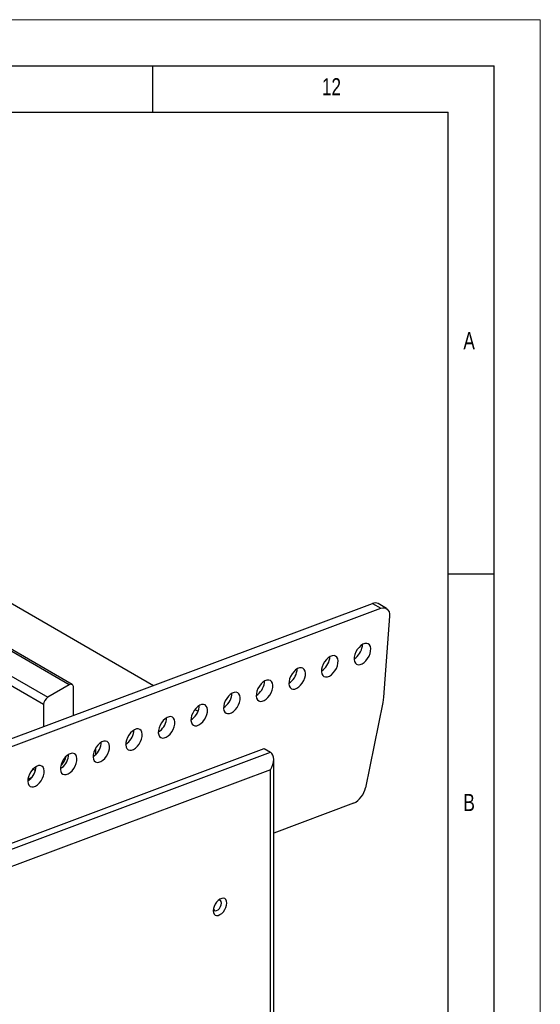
# Model space of a CAD drawing. Header units: millimetres. Extents: x 0 to 594, y 0 to 420.
# Tile 15 of 15: x 538 to 594, y 313 to 420. Entities that reach past the tile are written whole.
import ezdxf

# ---------------------------------------------------------------- set-up
doc = ezdxf.new("R2010")
doc.units = ezdxf.units.MM
doc.layers.add('FORMAT', color=7, linetype='Continuous')
doc.styles.add('SLDTEXTSTYLE0', font='TXT', dxfattribs={"width": 0.75})

msp = doc.modelspace()

# ---------------------------------------------------------------- linework, layer by layer
at = {"color": 7, "linetype": 'Continuous', "lineweight": 18}
for p in [(0.000041, 420.000053), (594.000041, 0.000053)]:
    msp.add_line(p, (594.000041, 420.000053), dxfattribs=at)
at = {"color": 7, "linetype": 'Continuous', "lineweight": 25}
for p, q in [((543.273745, 348.010846), (464.649807, 393.399479)), ((542.956271, 347.979408), (464.332333, 393.368042)), ((461.997466, 392.020152), (540.621405, 346.631519)), ((540.172392, 345.853806), (461.548453, 391.242439)), ((486.401349, 385.839495), (552.090559, 347.917922)), ((525.081269, 337.821553), (575.82361, 356.789597)), ((525.979294, 337.303134), (576.721636, 356.271177)), ((575.82361, 356.789597), (576.721636, 356.271177)), ((577.319567, 356.257007), (576.421541, 356.775427)), ((577.643634, 355.416241), (577.007246, 346.637852)), ((574.712825, 352.162442), (574.72645, 352.350431)), ((571.175222, 350.840048), (571.188847, 351.028037)), ((567.637619, 349.517653), (567.651244, 349.705642)), ((542.956271, 347.979408), (540.621405, 346.631519)), ((543.405284, 344.671271), (543.405284, 347.720114)), ((564.100016, 348.195258), (564.113641, 348.383247)), ((560.562413, 346.872863), (560.576037, 347.060852)), ((577.007246, 346.637852), (576.929327, 346.082234)), ((540.172392, 345.853806), (540.172392, 343.46278)), ((557.024809, 345.550468), (557.038434, 345.738457)), ((576.929327, 346.082234), (575.037796, 336.834659)), ((553.487206, 344.228073), (553.500831, 344.416062)), ((556.57876, 345.326938), (556.911942, 345.134596)), ((549.949603, 342.905678), (549.963228, 343.093667)), ((545.829953, 340.450767), (545.829953, 341.166428)), ((546.412, 341.583283), (546.425624, 341.771272)), ((516.554568, 322.675582), (564.745103, 340.683027)), ((520.820845, 324.911967), (564.069788, 341.072878)), ((542.874396, 340.260888), (542.888021, 340.448877)), ((564.069788, 341.072878), (564.745103, 340.683027)), ((539.336793, 338.938494), (539.350418, 339.126482)), ((565.117077, 276.4239), (565.117077, 339.909746)), ((564.745103, 338.776037), (517.310671, 321.051126)), ((538.894898, 337.960977), (538.459974, 337.709901)), ((564.745103, 276.520771), (564.745103, 338.776037)), ((573.76073, 335.157688), (565.117077, 331.926596))]:
    msp.add_line(p, q, dxfattribs=at)
at = {"color": 8, "linetype": 'Continuous', "lineweight": 25}
msp.add_line((539.283074, 338.693431), (539.009082, 338.851603), dxfattribs=at)
at = {"color": 7, "linetype": 'Continuous', "lineweight": 25, "flags": 128}
for points in [[(576.721636, 356.271177), (576.921808, 356.323473), (577.108447, 356.326422), (577.275153, 356.279922), (577.416211, 356.185568), (577.526783, 356.046595), (577.603077, 355.867769), (577.642478, 355.655222), (577.643634, 355.416241)], [(575.610851, 351.644023), (575.622446, 351.900353), (575.581969, 352.122572), (575.491773, 352.297767), (575.357099, 352.415756), (575.185773, 352.469681), (574.987754, 352.456408), (574.774548, 352.376709), (574.558548, 352.235217), (574.352305, 352.040153), (574.167806, 351.802854), (574.015773, 351.537111), (573.905043, 351.258369), (573.842049, 350.982826), (573.830454, 350.726496), (573.870931, 350.504277), (573.961128, 350.329082), (574.095802, 350.211094), (574.267127, 350.157169), (574.465147, 350.170441), (574.678352, 350.25014), (574.894353, 350.391633), (575.100596, 350.586697), (575.285095, 350.823995), (575.437127, 351.089738), (575.547858, 351.36848), (575.610851, 351.644023)], [(572.073248, 350.321628), (572.084843, 350.577958), (572.044366, 350.800178), (571.95417, 350.975372), (571.819495, 351.093361), (571.64817, 351.147286), (571.450151, 351.134013), (571.236945, 351.054315), (571.020944, 350.912822), (570.814702, 350.717758), (570.630203, 350.480459), (570.47817, 350.214716), (570.36744, 349.935974), (570.304446, 349.660431), (570.292851, 349.404101), (570.333328, 349.181882), (570.423524, 349.006687), (570.558199, 348.888699), (570.729524, 348.834774), (570.927543, 348.848046), (571.140749, 348.927745), (571.35675, 349.069238), (571.562992, 349.264302), (571.747491, 349.5016), (571.899524, 349.767343), (572.010254, 350.046086), (572.073248, 350.321628)], [(568.535645, 348.999234), (568.54724, 349.255563), (568.506763, 349.477783), (568.416566, 349.652977), (568.281892, 349.770966), (568.110567, 349.824891), (567.912547, 349.811618), (567.699342, 349.73192), (567.483341, 349.590427), (567.277098, 349.395363), (567.092599, 349.158064), (566.940567, 348.892321), (566.829836, 348.613579), (566.766843, 348.338036), (566.755248, 348.081706), (566.795725, 347.859487), (566.885921, 347.684292), (567.020595, 347.566304), (567.191921, 347.512379), (567.38994, 347.525651), (567.603146, 347.60535), (567.819146, 347.746843), (568.025389, 347.941907), (568.209888, 348.179206), (568.361921, 348.444948), (568.472651, 348.723691), (568.535645, 348.999234)], [(564.998041, 347.676839), (565.009637, 347.933168), (564.96916, 348.155388), (564.878963, 348.330583), (564.744289, 348.448571), (564.572964, 348.502496), (564.374944, 348.489223), (564.161739, 348.409525), (563.945738, 348.268032), (563.739495, 348.072968), (563.554996, 347.835669), (563.402964, 347.569927), (563.292233, 347.291184), (563.22924, 347.015641), (563.217645, 346.759312), (563.258121, 346.537092), (563.348318, 346.361897), (563.482992, 346.243909), (563.654317, 346.189984), (563.852337, 346.203257), (564.065542, 346.282955), (564.281543, 346.424448), (564.487786, 346.619512), (564.672285, 346.856811), (564.824317, 347.122553), (564.935048, 347.401296), (564.998041, 347.676839)], [(561.460438, 346.354444), (561.472033, 346.610773), (561.431557, 346.832993), (561.34136, 347.008188), (561.206686, 347.126176), (561.03536, 347.180101), (560.837341, 347.166828), (560.624136, 347.08713), (560.408135, 346.945637), (560.201892, 346.750573), (560.017393, 346.513274), (559.86536, 346.247532), (559.75463, 345.968789), (559.691637, 345.693246), (559.680041, 345.436917), (559.720518, 345.214697), (559.810715, 345.039502), (559.945389, 344.921514), (560.116714, 344.867589), (560.314734, 344.880862), (560.527939, 344.96056), (560.74394, 345.102053), (560.950183, 345.297117), (561.134682, 345.534416), (561.286714, 345.800158), (561.397445, 346.078901), (561.460438, 346.354444)], [(557.922835, 345.032049), (557.93443, 345.288379), (557.893953, 345.510598), (557.803757, 345.685793), (557.669083, 345.803781), (557.497757, 345.857706), (557.299738, 345.844434), (557.086532, 345.764735), (556.870532, 345.623242), (556.664289, 345.428178), (556.47979, 345.190879), (556.327757, 344.925137), (556.217027, 344.646394), (556.154033, 344.370851), (556.142438, 344.114522), (556.182915, 343.892302), (556.273111, 343.717107), (556.407786, 343.599119), (556.579111, 343.545194), (556.77713, 343.558467), (556.990336, 343.638165), (557.206337, 343.779658), (557.41258, 343.974722), (557.597078, 344.212021), (557.749111, 344.477764), (557.859842, 344.756506), (557.922835, 345.032049)], [(554.385232, 343.709654), (554.396827, 343.965984), (554.35635, 344.188203), (554.266154, 344.363398), (554.131479, 344.481386), (553.960154, 344.535311), (553.762135, 344.522039), (553.548929, 344.44234), (553.332928, 344.300847), (553.126685, 344.105783), (552.942187, 343.868485), (552.790154, 343.602742), (552.679423, 343.323999), (552.61643, 343.048457), (552.604835, 342.792127), (552.645312, 342.569907), (552.735508, 342.394713), (552.870183, 342.276724), (553.041508, 342.222799), (553.239527, 342.236072), (553.452733, 342.31577), (553.668733, 342.457263), (553.874976, 342.652327), (554.059475, 342.889626), (554.211508, 343.155369), (554.322238, 343.434111), (554.385232, 343.709654)], [(550.847629, 342.387259), (550.859224, 342.643589), (550.818747, 342.865808), (550.72855, 343.041003), (550.593876, 343.158991), (550.422551, 343.212916), (550.224531, 343.199644), (550.011326, 343.119945), (549.795325, 342.978452), (549.589082, 342.783388), (549.404583, 342.54609), (549.252551, 342.280347), (549.14182, 342.001604), (549.078827, 341.726062), (549.067232, 341.469732), (549.107709, 341.247512), (549.197905, 341.072318), (549.332579, 340.954329), (549.503905, 340.900404), (549.701924, 340.913677), (549.91513, 340.993376), (550.13113, 341.134868), (550.337373, 341.329932), (550.521872, 341.567231), (550.673905, 341.832974), (550.784635, 342.111716), (550.847629, 342.387259)], [(547.310025, 341.064864), (547.32162, 341.321194), (547.281144, 341.543413), (547.190947, 341.718608), (547.056273, 341.836596), (546.884948, 341.890521), (546.686928, 341.877249), (546.473723, 341.79755), (546.257722, 341.656058), (546.051479, 341.460994), (545.86698, 341.223695), (545.714948, 340.957952), (545.604217, 340.67921), (545.541224, 340.403667), (545.529628, 340.147337), (545.570105, 339.925118), (545.660302, 339.749923), (545.794976, 339.631934), (545.966301, 339.57801), (546.164321, 339.591282), (546.377526, 339.670981), (546.593527, 339.812473), (546.79977, 340.007537), (546.984269, 340.244836), (547.136301, 340.510579), (547.247032, 340.789321), (547.310025, 341.064864)], [(543.772422, 339.742469), (543.784017, 339.998799), (543.74354, 340.221018), (543.653344, 340.396213), (543.51867, 340.514202), (543.347344, 340.568126), (543.149325, 340.554854), (542.936119, 340.475155), (542.720119, 340.333663), (542.513876, 340.138599), (542.329377, 339.9013), (542.177344, 339.635557), (542.066614, 339.356815), (542.00362, 339.081272), (541.992025, 338.824942), (542.032502, 338.602723), (542.122699, 338.427528), (542.257373, 338.30954), (542.428698, 338.255615), (542.626718, 338.268887), (542.839923, 338.348586), (543.055924, 338.490079), (543.262167, 338.685143), (543.446666, 338.922441), (543.598698, 339.188184), (543.709429, 339.466926), (543.772422, 339.742469)], [(540.234819, 338.420074), (540.246414, 338.676404), (540.205937, 338.898624), (540.115741, 339.073818), (539.981066, 339.191807), (539.809741, 339.245732), (539.611722, 339.232459), (539.398516, 339.152761), (539.182515, 339.011268), (538.976273, 338.816204), (538.791774, 338.578905), (538.639741, 338.313162), (538.529011, 338.03442), (538.466017, 337.758877), (538.454422, 337.502547), (538.494899, 337.280328), (538.585095, 337.105133), (538.71977, 336.987145), (538.891095, 336.93322), (539.089114, 336.946492), (539.30232, 337.026191), (539.518321, 337.167684), (539.724564, 337.362748), (539.909062, 337.600046), (540.061095, 337.865789), (540.171826, 338.144532), (540.234819, 338.420074)], [(558.55591, 323.517263), (558.580757, 323.313669), (558.653604, 323.152636), (558.769487, 323.04514), (558.920509, 322.998505), (559.096377, 323.015911), (559.285107, 323.09617), (559.473837, 323.233814), (559.649706, 323.419462), (559.800727, 323.640462), (559.91661, 323.881754), (559.989457, 324.126894), (560.014304, 324.359176), (559.989457, 324.562771), (559.91661, 324.723803), (559.800727, 324.8313), (559.649706, 324.877934), (559.473837, 324.860529), (559.285107, 324.780269), (559.096377, 324.642626), (558.920509, 324.456978), (558.769487, 324.235978), (558.653604, 323.994686), (558.580757, 323.749546), (558.55591, 323.517263)], [(558.573062, 323.70872), (558.582989, 323.679051), (558.660959, 323.568113), (558.780417, 323.521325), (558.926953, 323.544329), (559.082893, 323.634352), (559.22943, 323.780534), (559.348887, 323.965245), (559.426857, 324.166205), (559.453936, 324.359176), (559.426857, 324.520882), (559.348887, 324.63182), (559.22943, 324.678608), (559.127768, 324.669604)]]:
    msp.add_lwpolyline(points, dxfattribs=at)
at = {"color": 7, "linetype": 'Continuous', "lineweight": 25}
for centre, radius, start, end in [((576.108125, 356.172748), 0.679302, 62.52385548, 114.76100321), ((572.774042, 352.446448), 1.959475, 302.55402961, 351.66622823), ((569.236438, 351.124053), 1.959475, 302.55402961, 351.66622823), ((565.698835, 349.801658), 1.959475, 302.55402961, 351.66622823), ((543.131552, 347.764518), 0.27731, 350.78596301, 129.20328524), ((562.161232, 348.479263), 1.959475, 302.55402961, 351.66622823), ((541.147254, 345.809444), 0.975871, 122.60547834, 177.39452151), ((558.623629, 347.156868), 1.959475, 302.55402961, 351.66622823), ((555.086026, 345.834473), 1.959475, 302.55402961, 351.66622823), ((551.548422, 344.512078), 1.959475, 302.55402961, 351.66622823), ((548.010819, 343.189683), 1.959475, 302.55402961, 351.66622823), ((544.473216, 341.867288), 1.959475, 302.55402961, 351.66622823), ((540.935613, 340.544894), 1.959475, 302.55402961, 351.66622823), ((540.663958, 340.695795), 2.010084, 312.79610203, 347.2092745), ((537.39801, 339.222499), 1.959475, 302.55402961, 351.66622823), ((572.722749, 337.272892), 2.356161, 296.13828331, 349.28086086)]:
    msp.add_arc(centre, radius, start, end, dxfattribs=at)
msp.add_ellipse((563.847077, 339.294456), major_axis=(0.943482, 1.359753), ratio=0.6252181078, start_param=4.7643820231, end_param=6.3351783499, dxfattribs=at)
at = {"layer": 'FORMAT'}
for p, q in [((15.000041, 415.000053), (589.000041, 415.000053)), ((552.000041, 410.000053), (552.000041, 415.000053)), ((589.000041, 5.000053), (589.000041, 415.000053)), ((20.000041, 410.000053), (584.000041, 410.000053)), ((584.000041, 10.000053), (584.000041, 410.000053)), ((584, 360), (589, 360))]:
    msp.add_line(p, q, dxfattribs=at)

# ---------------------------------------------------------------- texts
at = {"layer": 'FORMAT', "attachment_point": 1, "style": 'SLDTEXTSTYLE0'}
for s, insert, char_height in [('12', (570.333341, 413.668016), 1.8520833), ('A', (585.666682, 386.168016), 1.852083), ('B', (585.666682, 336.168016), 1.852083)]:
    msp.add_mtext(s, dxfattribs=dict(at, insert=insert, char_height=char_height))

doc.saveas('drawing.dxf')
